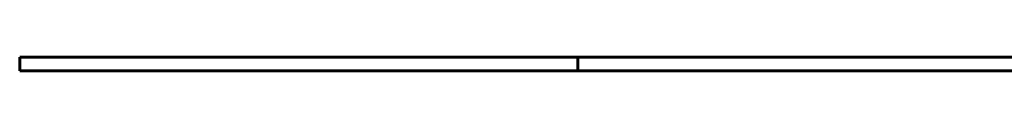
# Model space of a CAD drawing. Header units: millimetres. Extents: x -212 to 214, y -149 to 149.
# Tile 1 of 3: x -212 to 1, y 146 to 149. Entities that reach past the tile are written whole.
import ezdxf

# ---------------------------------------------------------------- set-up
doc = ezdxf.new("R2010")
doc.units = ezdxf.units.MM
doc.linetypes.add('K5LT_BASIC', pattern=[0])
doc.layers.add('Системный слой (1)', color=7, linetype='Continuous', true_color=0x6c6c6c)

msp = doc.modelspace()

# ---------------------------------------------------------------- linework, layer by layer
at = {"layer": 'Системный слой (1)', "color": 143, "linetype": 'K5LT_BASIC', "lineweight": 60, "true_color": 0x33acca}
for p, q in [((-91.44, 149), (-212.44, 149)), ((-212.44, 148), (-212.44, 149)), ((-212.44, 147), (-212.44, 148)), ((-91.44, 148), (-91.44, 149)), ((51.44, 149), (-91.44, 149)), ((-91.44, 147), (-91.44, 148)), ((-212.44, 146), (-212.44, 147)), ((-91.44, 146), (-212.44, 146)), ((-91.44, 146), (-91.44, 147)), ((-91.44, 146), (51.44, 146))]:
    msp.add_line(p, q, dxfattribs=at)

doc.saveas('drawing.dxf')
